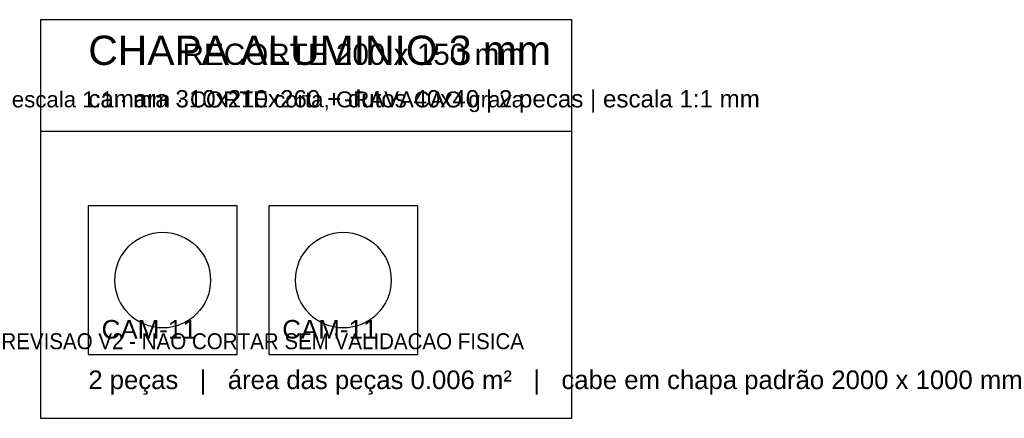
# Model space of a CAD drawing. Header units: millimetres. Extents: x -8 to 363, y 0 to 150.
import ezdxf
from ezdxf.enums import TextEntityAlignment as Align

# ---------------------------------------------------------------- set-up
doc = ezdxf.new("R2010")
doc.units = ezdxf.units.MM
for name, color, linetype in [('CORTE', 1, 'Continuous'), ('GRAVACAO', 3, 'Continuous'), ('MOLDURA', 8, 'Continuous'), ('TEXTO', 7, 'Continuous')]:
    doc.layers.add(name, color=color, linetype=linetype)
doc.styles.add('ARIAL', font='arial.ttf')

msp = doc.modelspace()

# ---------------------------------------------------------------- linework, layer by layer
at = {"layer": 'CORTE'}
for points in [[(18, 24), (74, 24), (74, 80), (18, 80)], [(86, 24), (142, 24), (142, 80), (86, 80)]]:
    msp.add_lwpolyline(points, close=True, dxfattribs=at)
for centre in [(46, 52), (114, 52)]:
    msp.add_circle(centre, 18, dxfattribs=at)
at = {"layer": 'MOLDURA'}
msp.add_line((0, 108), (200, 108), dxfattribs=at)
msp.add_lwpolyline([(0, 0), (200, 0), (200, 150), (0, 150)], close=True, dxfattribs=at)

# ---------------------------------------------------------------- texts
at = {"layer": 'GRAVACAO', "style": 'ARIAL'}
for p in [(23, 30), (91, 30)]:
    msp.add_text('CAM-11', height=7, dxfattribs=at).set_placement(p)
at = {"layer": 'TEXTO', "style": 'ARIAL'}
for s, height, p in [('CHAPA ALUMINIO 3 mm', 11, (18, 133)), ('camara 310x210x260 + dutos 40x40 | 2 pecas | escala 1:1 mm', 6.5, (18, 117)), ('2 peças   |   área das peças 0.006 m²   |   cabe em chapa padrão 2000 x 1000 mm', 7, (18, 11))]:
    msp.add_text(s, height=height, dxfattribs=at).set_placement(p)
for s, height, p in [('RECORTE 200 x 150 mm', 8, (182, 133)), ('escala 1:1 · mm · CORTE corta, GRAVACAO grava', 6, (182, 117)), ('REVISAO V2 - NAO CORTAR SEM VALIDACAO FISICA', 6, (182, 26))]:
    msp.add_text(s, height=height, dxfattribs=at).set_placement(p, align=Align.RIGHT)

doc.saveas('drawing.dxf')
